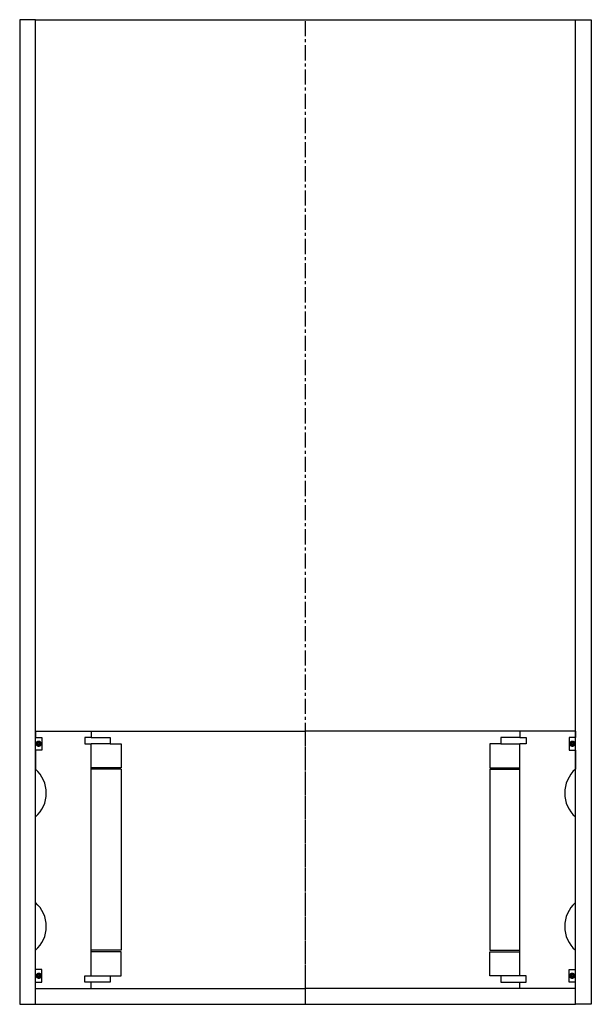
# Model space of a CAD drawing. Extents: x -159 to 21, y -39 to 271.
import ezdxf

# ---------------------------------------------------------------- set-up
doc = ezdxf.new("R2010")
doc.units = 0
doc.header["$LTSCALE"] = 0.15
doc.linetypes.add('CENTER', pattern=[50.8, 31.75, -6.35, 6.35, -6.35])
doc.layers.get('0').update_dxf_attribs({"linetype": 'CONTINUOUS'})
doc.layers.add('CENTER', color=9, linetype='CENTER')

msp = doc.modelspace()

# ---------------------------------------------------------------- linework, layer by layer
for p, q in [((-153.66, 271.33), (-158.66, 271.33)), ((-158.66, 271.33), (-158.66, -38.67)), ((-153.66, -38.67), (-153.66, 271.33)), ((-153.66, 271.33), (16.34, 271.33)), ((16.34, -38.67), (16.34, 271.33)), ((16.34, 271.33), (21.34, 271.33)), ((21.34, 271.33), (21.34, -38.67)), ((-153.66, 47.33), (-136.16, 47.33)), ((-153.66, 47.33), (-153.66, 45.33)), ((-136.16, 47.33), (-68.66, 47.33)), ((-136.16, 47.33), (-136.16, 45.33)), ((-1.16, 47.33), (-68.66, 47.33)), ((-1.16, 47.33), (-1.16, 45.33)), ((16.34, 47.33), (-1.16, 47.33)), ((16.34, 47.33), (16.34, 45.33)), ((-153.66, 45.33), (-151.66, 45.33)), ((-151.66, 45.33), (-151.66, 41.33)), ((-136.16, 45.33), (-138.16, 45.33)), ((-138.16, 45.33), (-138.16, 43.33)), ((-136.16, 45.33), (-130.16, 45.33)), ((-130.16, 45.33), (-130.16, 43.33)), ((-1.16, 45.33), (-7.16, 45.33)), ((-7.16, 45.33), (-7.16, 43.33)), ((-1.16, 45.33), (0.84, 45.33)), ((0.84, 45.33), (0.84, 43.33)), ((16.34, 45.33), (14.34, 45.33)), ((14.34, 45.33), (14.34, 41.33)), ((-151.66, 41.33), (-153.66, 41.33)), ((-153.66, 41.33), (-153.66, 35.33)), ((-138.16, 43.33), (-136.16, 43.33)), ((-136.16, -29.67), (-136.16, 43.33)), ((-130.16, 43.33), (-136.16, 43.33)), ((-130.16, 43.33), (-126.66, 43.33)), ((-126.66, 43.33), (-126.66, 35.83)), ((-7.16, 43.33), (-10.66, 43.33)), ((-10.66, 43.33), (-10.66, 35.83)), ((-7.16, 43.33), (-1.16, 43.33)), ((0.84, 43.33), (-1.16, 43.33)), ((-1.16, -29.67), (-1.16, 43.33)), ((14.34, 41.33), (16.34, 41.33)), ((16.34, 41.33), (16.34, 35.33)), ((-126.66, 35.83), (-136.16, 35.83)), ((-126.66, 35.33), (-136.16, 35.33)), ((-126.66, 35.33), (-126.66, -21.67)), ((-10.66, 35.83), (-1.16, 35.83)), ((-10.66, 35.33), (-10.66, -21.67)), ((-10.66, 35.33), (-1.16, 35.33)), ((-153.66, -6.67), (-153.66, 20.33)), ((16.34, -6.67), (16.34, 20.33)), ((-153.66, -27.67), (-153.66, -21.67)), ((-126.66, -21.67), (-136.16, -21.67)), ((-10.66, -21.67), (-1.16, -21.67)), ((16.34, -27.67), (16.34, -21.67)), ((-126.66, -22.17), (-136.16, -22.17)), ((-126.66, -29.67), (-126.66, -22.17)), ((-10.66, -29.67), (-10.66, -22.17)), ((-10.66, -22.17), (-1.16, -22.17)), ((-151.66, -27.67), (-153.66, -27.67)), ((-151.66, -31.67), (-151.66, -27.67)), ((14.34, -31.67), (14.34, -27.67)), ((14.34, -27.67), (16.34, -27.67)), ((-138.16, -31.67), (-138.16, -29.67)), ((-138.16, -29.67), (-136.16, -29.67)), ((-136.16, -29.67), (-130.16, -29.67)), ((-130.16, -29.67), (-130.16, -31.67)), ((-130.16, -29.67), (-126.66, -29.67)), ((-7.16, -29.67), (-10.66, -29.67)), ((-1.16, -29.67), (-7.16, -29.67)), ((-7.16, -29.67), (-7.16, -31.67)), ((0.84, -29.67), (-1.16, -29.67)), ((0.84, -31.67), (0.84, -29.67)), ((-153.66, -33.67), (-153.66, -31.67)), ((-153.66, -31.67), (-151.66, -31.67)), ((-153.66, -33.67), (-136.16, -33.67)), ((-136.16, -31.67), (-138.16, -31.67)), ((-136.16, -33.67), (-136.16, -31.67)), ((-130.16, -31.67), (-136.16, -31.67)), ((-136.16, -33.67), (-68.66, -33.67)), ((-1.16, -33.67), (-68.66, -33.67)), ((-7.16, -31.67), (-1.16, -31.67)), ((-1.16, -33.67), (-1.16, -31.67)), ((-1.16, -31.67), (0.84, -31.67)), ((16.34, -33.67), (-1.16, -33.67)), ((16.34, -31.67), (14.34, -31.67)), ((16.34, -33.67), (16.34, -31.67)), ((-158.66, -38.67), (-153.66, -38.67)), ((-153.66, -38.67), (16.34, -38.67)), ((21.34, -38.67), (16.34, -38.67))]:
    msp.add_line(p, q)
at = {"const_width": 0.95}
for points in [[(-152.17, 43.36, -1), (-153.22, 43.36, -1)], [(14.85, 43.36, 1), (15.9, 43.36, 1)], [(-152.11, -29.69, -1), (-153.16, -29.69, -1)], [(14.79, -29.69, 1), (15.84, -29.69, 1)]]:
    msp.add_lwpolyline(points, format="xyb", close=True, dxfattribs=at)
for centre, start, end in [((-160.28, 27.83), 311.4096, 48.5904), ((22.95, 27.83), 131.4096, 228.5904), ((-160.28, -14.17), 311.4096, 48.5904), ((22.95, -14.17), 131.4096, 228.5904)]:
    msp.add_arc(centre, 10, start, end)
at = {"layer": 'CENTER'}
for p, q in [((-68.66, -38.67), (-68.66, 271.33)), ((-68.66, -33.67), (-68.66, 47.33))]:
    msp.add_line(p, q, dxfattribs=at)

doc.saveas('drawing.dxf')
